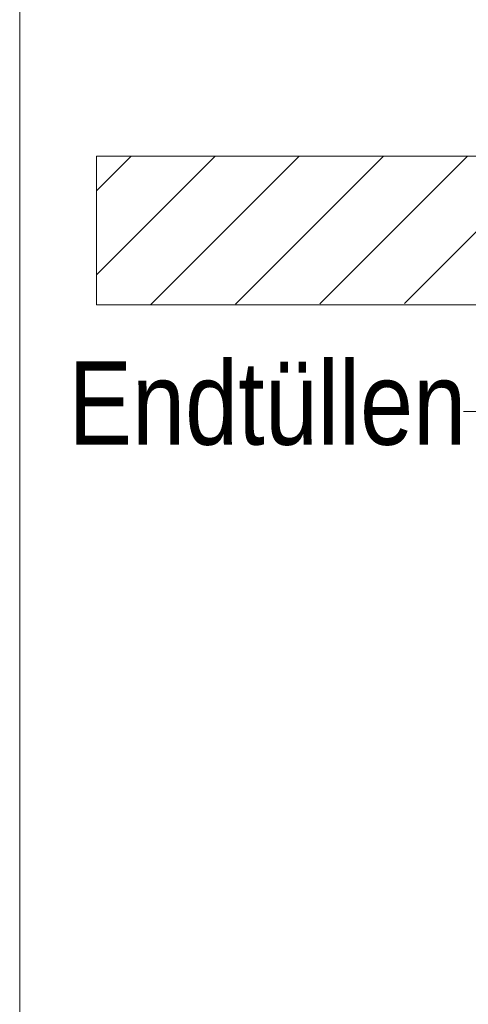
# Model space of a CAD drawing. Extents: x -620 to 300, y 62 to 1112.
# Tile 136 of 256: x 188.55 to 196.09, y 707.12 to 723.67. Entities that reach past the tile are written whole.
import ezdxf
from ezdxf.lldxf.tags import DXFTag

# ---------------------------------------------------------------- set-up
doc = ezdxf.new("R2010")
doc.units = 0
doc.layers.get('0').update_dxf_attribs({"lineweight": 13})
doc.layers.add('E_Detail_Beschriftung', color=7, linetype='Continuous', lineweight=13, true_color=0x009900)
doc.layers.add('E_Detail_Wandschraffur', color=7, linetype='Continuous', lineweight=5, true_color=0xc0c0c0)
doc.layers.add('E_Detail_Linie_Text_Bem', color=7, linetype='Continuous', lineweight=13)
doc.styles.get("Standard").update_dxf_attribs({"font": 'ARIALN.TTF'})
tags = doc.linetypes.add('fein_strichliert', pattern=[4, 1, -2, 1]).pattern_tags.tags
tags[8:9] = [DXFTag(74, 4), DXFTag(75, 0), DXFTag(340, '0'), DXFTag(46, 0.0), DXFTag(50, 0.0), DXFTag(44, 0.0), DXFTag(45, 0.0)]
tags[6:7] = [DXFTag(74, 4), DXFTag(75, 0), DXFTag(340, '0'), DXFTag(46, 0.0), DXFTag(50, 0.0), DXFTag(44, 0.0), DXFTag(45, 0.0)]
tags[4:5] = [DXFTag(74, 4), DXFTag(75, 0), DXFTag(340, '0'), DXFTag(46, 0.0), DXFTag(50, 0.0), DXFTag(44, 0.0), DXFTag(45, 0.0)]
tags = doc.linetypes.add('fein_strichliert-A06G9SFU8I', pattern=[4, 1, -2, 1]).pattern_tags.tags
tags[8:9] = [DXFTag(74, 4), DXFTag(75, 0), DXFTag(340, '0'), DXFTag(46, 0.0), DXFTag(50, 0.0), DXFTag(44, 0.0), DXFTag(45, 0.0)]
tags[6:7] = [DXFTag(74, 4), DXFTag(75, 0), DXFTag(340, '0'), DXFTag(46, 0.0), DXFTag(50, 0.0), DXFTag(44, 0.0), DXFTag(45, 0.0)]
tags[4:5] = [DXFTag(74, 4), DXFTag(75, 0), DXFTag(340, '0'), DXFTag(46, 0.0), DXFTag(50, 0.0), DXFTag(44, 0.0), DXFTag(45, 0.0)]

# ---------------------------------------------------------------- blocks, each defined once
blk = doc.blocks.new('Referenz-A06G9SFX8I')
at = {"layer": 'E_Detail_Linie_Text_Bem', "linetype": 'fein_strichliert-A06G9SFU8I', "ltscale": 0.65}
blk.add_line((188.549, 738.306), (188.549, 676.989), dxfattribs=at)
at = {"layer": 'E_Detail_Linie_Text_Bem', "linetype": 'Continuous', "ltscale": 0.13}
for p, q in [((189.838, 718.879), (189.838, 721.379)), ((189.838, 721.379), (249.816, 721.379)), ((201.638, 718.879), (189.838, 718.879))]:
    blk.add_line(p, q, dxfattribs=at)
at = {"layer": 'E_Detail_Linie_Text_Bem', "color": 0, "linetype": 'Continuous', "ltscale": 0.13}
blk.add_line((196.264, 717.086), (196.008, 717.086), dxfattribs=at)
at = {"layer": 'E_Detail_Wandschraffur', "linetype": 'ByBlock', "ltscale": 0.13}
for p, q in [((189.838, 719.382), (191.835, 721.379)), ((192.174, 718.889), (194.664, 721.379)), ((195.014, 718.901), (197.492, 721.379))]:
    blk.add_line(p, q, dxfattribs=at)
at = {"layer": 'E_Detail_Wandschraffur', "linetype": 'fein_strichliert', "ltscale": 0.13}
for p, q in [((189.838, 720.796), (190.421, 721.379)), ((190.753, 718.882), (193.249, 721.379)), ((193.594, 718.895), (196.078, 721.379))]:
    blk.add_line(p, q, dxfattribs=at)
at = {"layer": 'E_Detail_Beschriftung', "linetype": 'Continuous', "ltscale": 0.13, "insert": (189.367, 717.926), "char_height": 1.4, "attachment_point": 1}
blk.add_mtext('{\\fArial Narrow;Endtüllen}', dxfattribs=at)

msp = doc.modelspace()

# ---------------------------------------------------------------- block references
at = {"color": 8, "lineweight": 25, "ltscale": 0.25, "true_color": 0x808080}
msp.add_blockref('Referenz-A06G9SFX8I', (0, 0), dxfattribs=at)

doc.saveas('drawing.dxf')
